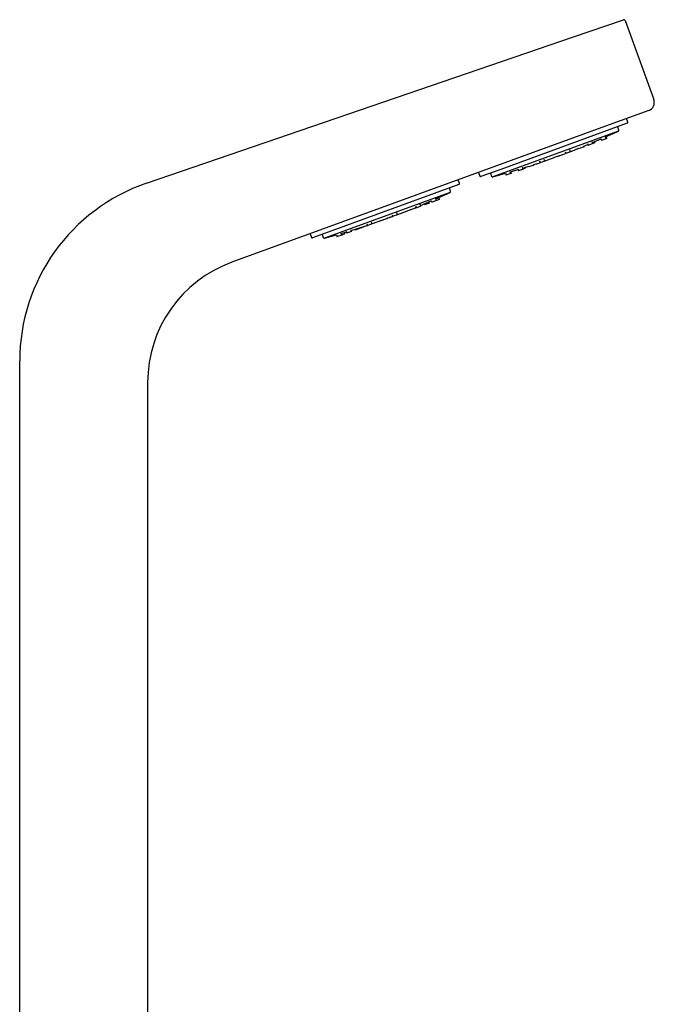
# Model space of a CAD drawing. Header units: millimetres. Extents: x 4447.49 to 4447.86, y 3573.36 to 3574.97.
# Tile 6 of 6: x 4447.49 to 4447.86, y 3574.4 to 3574.97. Entities that reach past the tile are written whole.
import ezdxf

# ---------------------------------------------------------------- set-up
doc = ezdxf.new("R2010")
doc.units = ezdxf.units.MM
doc.layers.add('SANINDUSA', color=3, linetype='Continuous')

msp = doc.modelspace()

# ---------------------------------------------------------------- linework, layer by layer
at = {"layer": 'SANINDUSA'}
for p, q in [((4447.8103, 3574.96224), (4447.83951, 3574.97225)), ((4447.84052, 3574.97177), (4447.85736, 3574.92552)), ((4447.56004, 3574.87646), (4447.8103, 3574.96224)), ((4447.85437, 3574.91912), (4447.82914, 3574.90993)), ((4447.84184, 3574.91158), (4447.76776, 3574.88461)), ((4447.84214, 3574.91222), (4447.84135, 3574.91438)), ((4447.82914, 3574.90993), (4447.61005, 3574.83019)), ((4447.83664, 3574.90702), (4447.76296, 3574.88021)), ((4447.82911, 3574.9036), (4447.83664, 3574.90702)), ((4447.83693, 3574.90766), (4447.83625, 3574.90954)), ((4447.82163, 3574.8997), (4447.82123, 3574.9008)), ((4447.82142, 3574.90028), (4447.82645, 3574.90243)), ((4447.8228, 3574.90012), (4447.82163, 3574.8997)), ((4447.8228, 3574.90012), (4447.82257, 3574.90076)), ((4447.82642, 3574.90251), (4447.82677, 3574.90157)), ((4447.82714, 3574.9017), (4447.82677, 3574.90157)), ((4447.82949, 3574.90256), (4447.82714, 3574.9017)), ((4447.82949, 3574.90256), (4447.82908, 3574.90368)), ((4447.82992, 3574.90271), (4447.82949, 3574.90256)), ((4447.82992, 3574.90271), (4447.82953, 3574.90379)), ((4447.80536, 3574.89492), (4447.80573, 3574.89391)), ((4447.80845, 3574.8949), (4447.8061, 3574.89404)), ((4447.80845, 3574.8949), (4447.80807, 3574.89596)), ((4447.80841, 3574.89502), (4447.80912, 3574.8953)), ((4447.80917, 3574.89516), (4447.80845, 3574.8949)), ((4447.80907, 3574.89543), (4447.80917, 3574.89516)), ((4447.80954, 3574.8953), (4447.80917, 3574.89516)), ((4447.81189, 3574.89615), (4447.80954, 3574.8953)), ((4447.81189, 3574.89615), (4447.81177, 3574.89649)), ((4447.81182, 3574.89636), (4447.81369, 3574.8971)), ((4447.81249, 3574.89637), (4447.81189, 3574.89615)), ((4447.81249, 3574.89637), (4447.81241, 3574.89659)), ((4447.81369, 3574.8971), (4447.81378, 3574.89684)), ((4447.81415, 3574.89698), (4447.81378, 3574.89684)), ((4447.81651, 3574.89783), (4447.81415, 3574.89698)), ((4447.81651, 3574.89783), (4447.81638, 3574.89819)), ((4447.81856, 3574.89968), (4447.81891, 3574.89871)), ((4447.81928, 3574.89884), (4447.81891, 3574.89871)), ((4447.82163, 3574.8997), (4447.81928, 3574.89884)), ((4447.79075, 3574.88846), (4447.78868, 3574.88771)), ((4447.79036, 3574.88952), (4447.79075, 3574.88846)), ((4447.79112, 3574.88859), (4447.79075, 3574.88846)), ((4447.79348, 3574.88945), (4447.79112, 3574.88859)), ((4447.79348, 3574.88945), (4447.79311, 3574.89046)), ((4447.79344, 3574.88955), (4447.7986, 3574.89137)), ((4447.79507, 3574.89003), (4447.79348, 3574.88945)), ((4447.79507, 3574.89003), (4447.79504, 3574.89011)), ((4447.7985, 3574.89163), (4447.79861, 3574.89132)), ((4447.79899, 3574.89146), (4447.79861, 3574.89132)), ((4447.80134, 3574.89231), (4447.79899, 3574.89146)), ((4447.80134, 3574.89231), (4447.80123, 3574.89262)), ((4447.80132, 3574.89236), (4447.8057, 3574.89399)), ((4447.80218, 3574.89262), (4447.80134, 3574.89231)), ((4447.80218, 3574.89262), (4447.80216, 3574.89267)), ((4447.8061, 3574.89404), (4447.80573, 3574.89391)), ((4447.75462, 3574.88281), (4447.75541, 3574.88065)), ((4447.76776, 3574.88461), (4447.75605, 3574.88035)), ((4447.7736, 3574.88222), (4447.77326, 3574.88316)), ((4447.77328, 3574.88311), (4447.77776, 3574.88445)), ((4447.77403, 3574.88237), (4447.77371, 3574.88324)), ((4447.77759, 3574.88492), (4447.77799, 3574.88382)), ((4447.77837, 3574.88395), (4447.77799, 3574.88382)), ((4447.78072, 3574.88481), (4447.77837, 3574.88395)), ((4447.78072, 3574.88481), (4447.78037, 3574.88577)), ((4447.78189, 3574.88523), (4447.78072, 3574.88481)), ((4447.78189, 3574.88523), (4447.78172, 3574.88568)), ((4447.78416, 3574.88646), (4447.78429, 3574.88611)), ((4447.78466, 3574.88624), (4447.78429, 3574.88611)), ((4447.78701, 3574.8871), (4447.78466, 3574.88624)), ((4447.78692, 3574.88736), (4447.78823, 3574.88779)), ((4447.78701, 3574.8871), (4447.78692, 3574.88736)), ((4447.78819, 3574.88791), (4447.78831, 3574.88757)), ((4447.78868, 3574.88771), (4447.78831, 3574.88757)), ((4447.74347, 3574.87631), (4447.74269, 3574.87847)), ((4447.76164, 3574.88239), (4447.76232, 3574.88051)), ((4447.76296, 3574.88021), (4447.77049, 3574.8823)), ((4447.77047, 3574.88235), (4447.77088, 3574.88123)), ((4447.77125, 3574.88136), (4447.77088, 3574.88123)), ((4447.7736, 3574.88222), (4447.77125, 3574.88136)), ((4447.77403, 3574.88237), (4447.7736, 3574.88222)), ((4447.73797, 3574.87111), (4447.6643, 3574.8443)), ((4447.74317, 3574.87566), (4447.66644, 3574.84774)), ((4447.72956, 3574.8673), (4447.73797, 3574.87111)), ((4447.73827, 3574.87175), (4447.73758, 3574.87363)), ((4447.72071, 3574.86351), (4447.72689, 3574.86613)), ((4447.72592, 3574.86486), (4447.72566, 3574.8656)), ((4447.72684, 3574.86627), (4447.72719, 3574.86532)), ((4447.72748, 3574.86543), (4447.72719, 3574.86532)), ((4447.72991, 3574.86632), (4447.72748, 3574.86543)), ((4447.72991, 3574.86632), (4447.72951, 3574.86744)), ((4447.73176, 3574.86699), (4447.72991, 3574.86632)), ((4447.73176, 3574.86699), (4447.73136, 3574.8681)), ((4447.71216, 3574.85985), (4447.70972, 3574.85897)), ((4447.71194, 3574.85997), (4447.71492, 3574.86114)), ((4447.71216, 3574.85985), (4447.71204, 3574.86019)), ((4447.71229, 3574.8599), (4447.71216, 3574.85985)), ((4447.71473, 3574.86079), (4447.71229, 3574.8599)), ((4447.71473, 3574.86079), (4447.71464, 3574.86104)), ((4447.71491, 3574.86115), (4447.71501, 3574.86089)), ((4447.7153, 3574.861), (4447.71501, 3574.86089)), ((4447.71773, 3574.86188), (4447.7153, 3574.861)), ((4447.71761, 3574.86223), (4447.71802, 3574.8624)), ((4447.71773, 3574.86188), (4447.71761, 3574.86223)), ((4447.7178, 3574.86301), (4447.71816, 3574.86204)), ((4447.71844, 3574.86214), (4447.71816, 3574.86204)), ((4447.72088, 3574.86303), (4447.71844, 3574.86214)), ((4447.72088, 3574.86303), (4447.72048, 3574.86412)), ((4447.72298, 3574.86446), (4447.7232, 3574.86387)), ((4447.72349, 3574.86398), (4447.7232, 3574.86387)), ((4447.72592, 3574.86486), (4447.72349, 3574.86398)), ((4447.69635, 3574.85419), (4447.69638, 3574.85411)), ((4447.69667, 3574.85421), (4447.69638, 3574.85411)), ((4447.69855, 3574.8549), (4447.69667, 3574.85421)), ((4447.69844, 3574.85521), (4447.69855, 3574.8549)), ((4447.69884, 3574.85501), (4447.69855, 3574.8549)), ((4447.70128, 3574.85589), (4447.69884, 3574.85501)), ((4447.70128, 3574.85589), (4447.70117, 3574.85619)), ((4447.70217, 3574.85627), (4447.70219, 3574.85622)), ((4447.70247, 3574.85633), (4447.70219, 3574.85622)), ((4447.70436, 3574.85701), (4447.70247, 3574.85633)), ((4447.70399, 3574.85804), (4447.70436, 3574.85701)), ((4447.70464, 3574.85712), (4447.70436, 3574.85701)), ((4447.70708, 3574.85801), (4447.70464, 3574.85712)), ((4447.70708, 3574.85801), (4447.7067, 3574.85905)), ((4447.70705, 3574.85809), (4447.70939, 3574.85898)), ((4447.70933, 3574.85914), (4447.70943, 3574.85886)), ((4447.70972, 3574.85897), (4447.70943, 3574.85886)), ((4447.67409, 3574.84704), (4447.67727, 3574.84799)), ((4447.67713, 3574.84836), (4447.67754, 3574.84725)), ((4447.68026, 3574.84824), (4447.67782, 3574.84736)), ((4447.68026, 3574.84824), (4447.67991, 3574.84921)), ((4447.68241, 3574.84957), (4447.68258, 3574.84909)), ((4447.68287, 3574.84919), (4447.68258, 3574.84909)), ((4447.6853, 3574.85008), (4447.68287, 3574.84919)), ((4447.6853, 3574.85008), (4447.68517, 3574.85044)), ((4447.6856, 3574.85058), (4447.68573, 3574.85023)), ((4447.68601, 3574.85034), (4447.68573, 3574.85023)), ((4447.68845, 3574.85122), (4447.68601, 3574.85034)), ((4447.68845, 3574.85122), (4447.68836, 3574.85148)), ((4447.68861, 3574.85167), (4447.68873, 3574.85133)), ((4447.68902, 3574.85143), (4447.68873, 3574.85133)), ((4447.68949, 3574.8516), (4447.68902, 3574.85143)), ((4447.6891, 3574.85267), (4447.68949, 3574.8516)), ((4447.68978, 3574.85171), (4447.68949, 3574.8516)), ((4447.69221, 3574.85259), (4447.68978, 3574.85171)), ((4447.69221, 3574.85259), (4447.69185, 3574.85359)), ((4447.69403, 3574.85325), (4447.69221, 3574.85259)), ((4447.69403, 3574.85325), (4447.69398, 3574.85337)), ((4447.65595, 3574.8469), (4447.65674, 3574.84474)), ((4447.66644, 3574.84774), (4447.65738, 3574.84444)), ((4447.66297, 3574.84647), (4447.66365, 3574.84459)), ((4447.6643, 3574.8443), (4447.6713, 3574.84624)), ((4447.67129, 3574.84625), (4447.6717, 3574.84513)), ((4447.67199, 3574.84523), (4447.6717, 3574.84513)), ((4447.67443, 3574.84612), (4447.67199, 3574.84523)), ((4447.67443, 3574.84612), (4447.67408, 3574.84706)), ((4447.67627, 3574.84679), (4447.67443, 3574.84612)), ((4447.67627, 3574.84679), (4447.67598, 3574.8476)), ((4447.67782, 3574.84736), (4447.67754, 3574.84725)), ((4447.4857, 3573.5974), (4447.4857, 3574.77241)), ((4447.5607, 3574.75971), (4447.5607, 3574.37181))]:
    msp.add_line(p, q, dxfattribs=at)
for points in [[(4447.81638, 3574.89819), (4447.81867, 3574.89913), (4447.81875, 3574.89916)], [(4447.78054, 3574.88531), (4447.7818, 3574.88571), (4447.78416, 3574.88646)], [(4447.69216, 3574.85275), (4447.69246, 3574.85285), (4447.69853, 3574.85496)], [(4447.70126, 3574.85594), (4447.70171, 3574.8561), (4447.70434, 3574.85707)], [(4447.68005, 3574.84883), (4447.68313, 3574.84979), (4447.68864, 3574.85157)]]:
    msp.add_lwpolyline(points, dxfattribs=at)
for centre, radius, start, end in [((4447.83977, 3574.9715), 0.0008, 20, 108.91907), ((4447.85266, 3574.92381), 0.005, 290, 20), ((4447.84167, 3574.91205), 0.0005, 290, 20), ((4447.83646, 3574.90749), 0.0005, 290, 20), ((4447.75588, 3574.88082), 0.0005, 200, 290), ((4447.76279, 3574.88068), 0.0005, 200, 290), ((4447.5957, 3574.77241), 0.11, 108.91907, 180), ((4447.7378, 3574.87158), 0.0005, 290, 20), ((4447.743, 3574.87613), 0.0005, 290, 20), ((4447.65721, 3574.84491), 0.0005, 200, 290), ((4447.66412, 3574.84476), 0.0005, 200, 290), ((4447.6357, 3574.75971), 0.075, 110, 180)]:
    msp.add_arc(centre, radius, start, end, dxfattribs=at)

doc.saveas('drawing.dxf')
